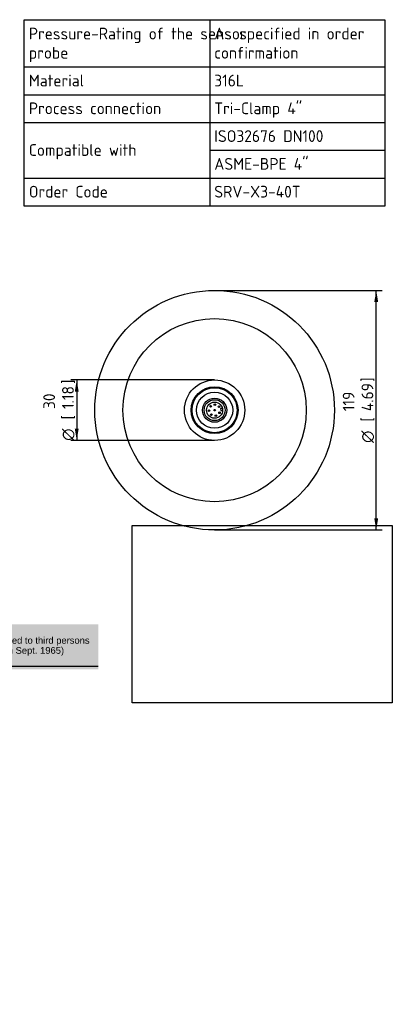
# Model space of a CAD drawing. Header units: millimetres. Extents: x 0 to 296, y -88 to 205.
# Tile 6 of 6: x 185 to 296, y -88 to 205. Entities that reach past the tile are written whole.
import ezdxf
from ezdxf.entities.mleader import LeaderData, LeaderLine
from ezdxf.enums import TextEntityAlignment as Align
from ezdxf.math import Vec2, Vec3

# ---------------------------------------------------------------- set-up
doc = ezdxf.new("R2010")
doc.units = ezdxf.units.MM
doc.layers.add('Default', color=7, linetype='Continuous')
doc.layers.add('SRV-X3-40T', color=7, linetype='Continuous')
doc.styles.add('SEACAD_Solid_Edge_ISO', font='seiso.ttf')
doc.styles.add('SEACAD_Solid_Edge_ISO1_Symbols', font='semeci1.ttf')
doc.dimstyles.new('Rheonics_Publish', dxfattribs={"dimtxt": 3.5, "dimasz": 3.5, "dimexe": 1.75, "dimexo": 0, "dimgap": 0.875, "dimtad": 1, "dimdec": 1, "dimlfac": 1.25, "dimdsep": 46, "dimtxsty": 'SEACAD_Solid_Edge_ISO', "dimblk1": '_SE_FILLED', "dimblk2": '_SE_FILLED', "dimsah": 1, "dimcen": 1.75, "dimazin": 0, "dimtfac": 0.5, "dimtdec": 3, "dimtmove": 0, "dimatfit": 3, "dimfxl": 1, "dimarcsym": 0})
picture_1 = doc.add_image_def('image1.jpg', size_in_pixel=(1363, 928))

# ---------------------------------------------------------------- blocks, each defined once
blk = doc.blocks.new('SE')
at = {"layer": 'Default', "color": 7, "linetype": 'Continuous'}
for p, q in [((241.37, 205.15), (241.37, 191.07)), ((186.06, 191.07), (293.43, 191.07)), ((241.37, 191.07), (241.37, 182.79)), ((186.06, 182.79), (293.43, 182.79)), ((241.37, 182.79), (241.37, 174.52)), ((186.06, 174.52), (293.43, 174.52)), ((241.37, 174.52), (241.37, 166.24)), ((241.37, 166.24), (293.43, 166.24)), ((241.37, 166.24), (241.37, 157.96)), ((186.06, 157.96), (293.43, 157.96)), ((241.37, 157.96), (241.37, 149.61))]:
    blk.add_line(p, q, dxfattribs=at)
blk.add_lwpolyline([(186.06, 149.61), (186.06, 205.15), (293.43, 205.15), (293.43, 149.61), (186.06, 149.61)], dxfattribs=at)
at = {"layer": 'Default', "color": 7, "linetype": 'Continuous', "style": 'SEACAD_Solid_Edge_ISO'}
for s, p in [('Pressure-Rating of the sensor', (187.41, 202.77)), ('As specified in order', (242.65, 202.77)), ('probe', (187.41, 197.04)), ('confirmation', (242.65, 197.04)), ('Material', (187.41, 188.76)), ('316L', (242.65, 188.76)), ('Process connection', (187.41, 180.49)), ('Tri-Clamp 4"', (242.65, 180.49)), ('ISO32676 DN100', (242.65, 172.21)), ('Compatible with', (187.41, 168.07)), ('ASME-BPE 4"', (242.65, 163.93)), ('Order Code', (187.41, 155.65)), ('SRV-X3-40T', (242.65, 155.65))]:
    blk.add_text(s, height=3.5, dxfattribs=at).set_placement(p, align=Align.TOP_LEFT)
blk = doc.blocks.new('SE3')
at = {"layer": 'SRV-X3-40T', "color": 7, "linetype": 'Continuous'}
for p, q in [((245.1, 89.3), (244.52, 89.25)), ((244.52, 89.25), (244.57, 88.65)), ((244.57, 88.65), (245.15, 88.7))]:
    blk.add_line(p, q, dxfattribs=at)
for centre, radius in [((242.75, 88.79), 35.7), ((242.75, 88.79), 27.29), ((242.75, 88.79), 9), ((242.75, 88.79), 6.99), ((242.75, 88.79), 6.71), ((242.75, 88.79), 5.4), ((242.75, 88.79), 3.6), ((242.75, 88.79), 3.12), ((242.75, 88.79), 2.4), ((241.11, 88.65), 0.24), ((241.57, 89.94), 0.24), ((242.75, 88.79), 0.24), ((242.84, 90.44), 0.24), ((244.05, 89.81), 0.24), ((244.21, 88.02), 0.24), ((241.79, 87.46), 0.24), ((243.13, 87.18), 0.24)]:
    blk.add_circle(centre, radius, dxfattribs=at)
blk.add_arc((242.75, 88.79), 9, 258.1685, 261.1089, dxfattribs=at)
blk = doc.blocks.new('DMBLK192')
at = {"layer": 'Default', "linetype": 'Continuous'}
for points in [[(201.1, 94.29), (202.26, 94.29), (201.68, 97.79)], [(201.1, 83.29), (201.68, 79.79), (202.26, 83.29)]]:
    blk.add_hatch(color=7, dxfattribs=at).paths.add_polyline_path(points)
at = {"layer": 'Default', "color": 7, "linetype": 'Continuous'}
for p, q in [((242.75, 97.79), (199.93, 97.79)), ((201.68, 97.79), (201.68, 79.79)), ((242.75, 79.79), (199.93, 79.79))]:
    blk.add_line(p, q, dxfattribs=at)
for s, style, p in [(']', 'SEACAD_Solid_Edge_ISO', (197.31, 96.62)), ('1.18', 'SEACAD_Solid_Edge_ISO', (197.31, 89.14)), ('30', 'SEACAD_Solid_Edge_ISO', (191.71, 89.14)), ('[', 'SEACAD_Solid_Edge_ISO', (197.31, 86.04)), ('O', 'SEACAD_Solid_Edge_ISO1_Symbols', (197.31, 79.69))]:
    blk.add_text(s, height=3.5, rotation=90, dxfattribs=dict(at, style=style)).set_placement(p, align=Align.TOP_LEFT)
blk = doc.blocks.new('_SE_FILLED')
at = {"color": 0}
blk.add_line((0, 0), (-1, 0), dxfattribs=at)
blk.add_solid([(0, 0), (-1, -0.1665), (-1, 0.1665), (0, 0)], dxfattribs=at)
blk = doc.blocks.new('DMBLK193')
at = {"layer": 'Default', "linetype": 'Continuous'}
for points in [[(291.49, 120.99), (290.91, 124.49), (290.32, 120.99)], [(291.49, 56.59), (290.32, 56.59), (290.91, 53.09)]]:
    blk.add_hatch(color=7, dxfattribs=at).paths.add_polyline_path(points)
at = {"layer": 'Default', "color": 7, "linetype": 'Continuous'}
for p, q in [((242.75, 124.49), (292.66, 124.49)), ((290.91, 53.09), (290.91, 124.49)), ((242.75, 53.09), (292.66, 53.09))]:
    blk.add_line(p, q, dxfattribs=at)
for s, style, p in [(']', 'SEACAD_Solid_Edge_ISO', (286.53, 97.25)), ('4.69', 'SEACAD_Solid_Edge_ISO', (286.53, 88.5)), ('119', 'SEACAD_Solid_Edge_ISO', (280.93, 88.5)), ('[', 'SEACAD_Solid_Edge_ISO', (286.53, 85.4)), ('O', 'SEACAD_Solid_Edge_ISO1_Symbols', (286.53, 79.05))]:
    blk.add_text(s, height=3.5, rotation=90, dxfattribs=dict(at, style=style)).set_placement(p, align=Align.TOP_LEFT)
blk = doc.blocks.new('_DOT')
at = {"color": 0}
blk.add_line((0, 0), (-1, 0), dxfattribs=at)
at = {"color": 0, "const_width": 0.333}
blk.add_lwpolyline([(-0.1665, 0, 1), (0.1665, 0, 1)], format="xyb", close=True, dxfattribs=at)

msp = doc.modelspace()

# ---------------------------------------------------------------- hatches: boundary and pattern name
at = {"layer": 'Default', "linetype": 'Continuous'}
msp.add_hatch(color=7, dxfattribs=at).paths.add_polyline_path([(208.11, 25.016), (0.228, 25.016), (0.228, 11.558), (208.11, 11.558)])

# ---------------------------------------------------------------- linework, layer by layer
at = {"layer": 'Default', "color": 7, "linetype": 'Continuous'}
msp.add_line((208.108, 12.363), (0.23, 12.363), dxfattribs=at)

# ---------------------------------------------------------------- block references
at = {"layer": 'Default'}
for name in ['SE', 'SE3']:
    msp.add_blockref(name, (0, 0), dxfattribs=at)

# ---------------------------------------------------------------- dimensions: what is measured, and where the dimension line sits
at = {"layer": 'Default', "color": 7, "linetype": 'Continuous'}
for base, p1, p2, angle, picture, middle in [((290.906, 124.491), (242.755, 53.091), (242.755, 124.491), 90, 'DMBLK193', (290.906, 88.791)), ((201.681, 79.791), (242.755, 97.791), (242.755, 79.791), 270, 'DMBLK192', (201.681, 88.791))]:
    dim = msp.add_linear_dim(base=base, p1=p1, p2=p2, angle=angle, text='\\A1;%%C <>', dimstyle='Rheonics_Publish', override={"dimlfac": 1.666667, "dimpost": '\\X', "dimtolj": 1}, dxfattribs=at)
    dim.commit()
    dim.dimension.update_dxf_attribs({"geometry": picture, "text_midpoint": middle, "dimtype": 161})

# ---------------------------------------------------------------- pictures from other files: only their frames are drawn
image = msp.add_image(picture_1, insert=(218.173, 1.619), size_in_units=(77.518, 52.778))
image.dxf.flags = 7

# ---------------------------------------------------------------- leaders
ml = msp.add_multileader_mtext('Standard', dxfattribs=at)
ml.set_content('{\\pxsm0.9;\\fArial|b0||i0||c0|p34;\\W1.;This drawing remains property of rheonics. It may be neither copied nor informed to third persons \\Por competitors without our approval. ( 2 § paragraph 1 fig.7 copyright act of 9th Sept. 1965)\\P}', color=256)
ml.set_leader_properties()
ml.set_arrow_properties(name='DOT')
ml.build(insert=Vec2(0, 0))
ml.multileader.update_dxf_attribs({"leader_type": 0, "dogleg_length": 0, "arrow_head_size": 2})
ctx = ml.context
ctx.base_point, ctx.char_height, ctx.arrow_head_size, ctx.landing_gap_size = Vec3(83.63, 19.907), 2, 2, 0.7
ctx.mtext.insert = Vec3(85.63, 21.201)

doc.saveas('drawing.dxf')
